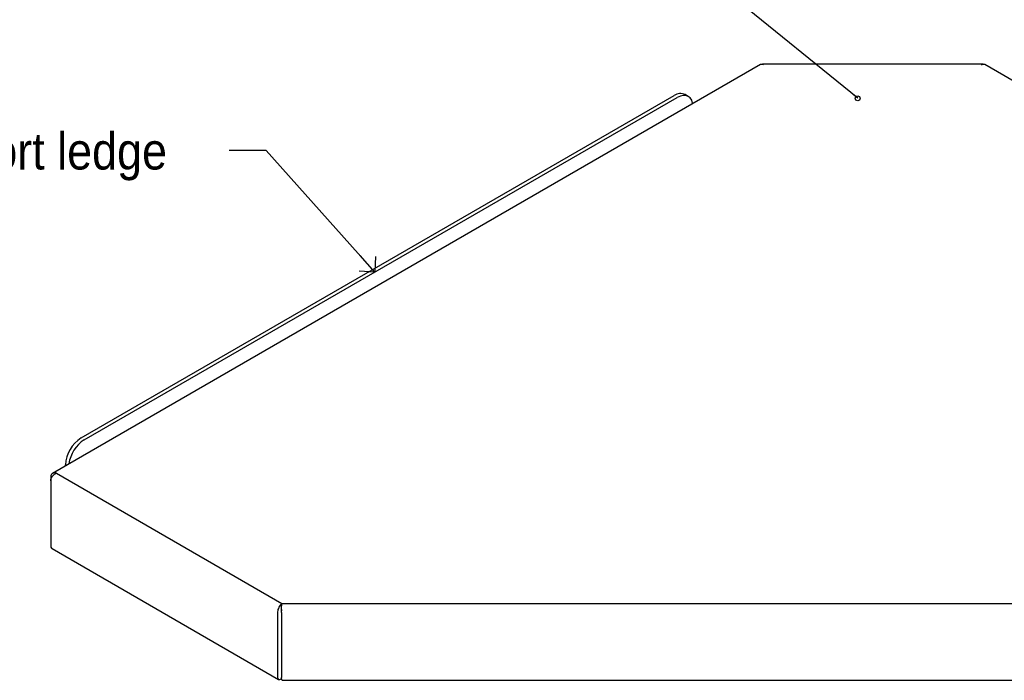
# Model space of a CAD drawing. Header units: inches. Extents: x 0.2 to 84.8, y 0.2 to 94.8.
# Tile 15 of 19: x 58.3 to 71.7, y 62.3 to 71.3. Entities that reach past the tile are written whole.
import ezdxf

# ---------------------------------------------------------------- set-up
doc = ezdxf.new("R2010")
doc.units = ezdxf.units.IN
doc.header["$MEASUREMENT"] = 0
doc.linetypes.add('SLD-Solid', pattern=[0])
doc.layers.add('OBJECT', color=7, linetype='SLD-Solid', lineweight=25)
doc.styles.add('SLDTEXTSTYLE1', font='GOTHIC.TTF', dxfattribs={"width": 0.913})
doc.styles.get("Standard").update_dxf_attribs({"font": 'GOTHIC.TTF'})
doc.dimstyles.new('SLDDIMSTYLE3', dxfattribs={"dimtxt": 0.18, "dimasz": 0.3, "dimexe": 0, "dimexo": 0.0625, "dimgap": 0, "dimtad": 0, "dimtih": 1, "dimtoh": 1, "dimdec": 0, "dimrnd": 1e-09, "dimzin": 0, "dimdsep": 46, "dimlunit": 5, "dimtxsty": 'Standard', "dimblk1": 'OPEN90', "dimblk2": 'OPEN90', "dimsah": 1, "dimcen": 0.09, "dimadec": 0, "dimazin": 0, "dimtfac": 0.3, "dimtdec": 0, "dimtofl": 0, "dimtmove": 0, "dimatfit": 3, "dimldrblk": 'OPEN90', "dimfxl": 1, "dimfrac": 2, "dimtolj": 1, "dimtzin": 0, "dimarcsym": 0})
doc.dimstyles.new('SLDDIMSTYLE4', dxfattribs={"dimtxt": 0.18, "dimasz": 0.066667, "dimexe": 0, "dimexo": 0.0625, "dimgap": 0, "dimtad": 0, "dimtih": 1, "dimtoh": 1, "dimdec": 0, "dimrnd": 1e-09, "dimzin": 0, "dimdsep": 46, "dimlunit": 5, "dimtxsty": 'Standard', "dimblk1": 'ORIGIN', "dimblk2": 'ORIGIN', "dimsah": 1, "dimcen": 0.09, "dimadec": 0, "dimazin": 0, "dimtfac": 0.2, "dimtdec": 0, "dimtofl": 0, "dimtmove": 0, "dimatfit": 3, "dimldrblk": 'ORIGIN', "dimfxl": 1, "dimfrac": 2, "dimtolj": 1, "dimtzin": 0, "dimarcsym": 0})

# ---------------------------------------------------------------- blocks, each defined once
blk = doc.blocks.new('_Origin')
at = {"color": 0, "linetype": 'ByBlock', "lineweight": -2}
blk.add_line((0, 0), (-1, 0), dxfattribs=at)
blk.add_circle((0, 0), 0.5, dxfattribs=at)
blk = doc.blocks.new('_Open90')
at = {"color": 0, "linetype": 'ByBlock', "lineweight": -2}
for p, q in [((-0.5, 0.5), (0, 0)), ((0, 0), (-1, 0)), ((0, 0), (-0.5, -0.5))]:
    blk.add_line(p, q, dxfattribs=at)

msp = doc.modelspace()

# ---------------------------------------------------------------- linework, layer by layer
at = {"color": 7, "linetype": 'SLD-Solid', "lineweight": 25}
for p, q in [((68.4119881, 70.7009862), (58.783836, 65.1427723)), ((71.4357712, 70.7087766), (68.4357712, 70.7087766)), ((68.4569844, 70.6965305), (68.4357712, 70.7087766)), ((68.4357712, 70.7045737), (68.4357712, 70.7087766)), ((71.414558, 70.6965305), (71.4357712, 70.7087766)), ((71.4357712, 70.7045737), (71.4357712, 70.7087766)), ((81.0877065, 65.1427723), (71.4595544, 70.7009862)), ((59.1756771, 65.6259715), (67.2366944, 70.2794977)), ((67.4291086, 70.2698579), (67.3866822, 70.2943501)), ((59.2181035, 65.6014793), (67.2791208, 70.2550055)), ((58.9635451, 65.2465161), (58.9635451, 65.258548)), ((58.761413, 65.0993843), (58.761413, 65.0446269)), ((58.8412658, 65.1454943), (61.904858, 63.3769202)), ((58.761413, 65.0446269), (58.761413, 64.1627628)), ((58.7800563, 64.1215568), (61.8585142, 62.3444009)), ((61.904858, 63.3769202), (77.9666845, 63.3769202)), ((61.8461784, 63.2638298), (61.8461784, 62.3819657)), ((61.8974622, 63.2942369), (61.8974622, 63.2753971)), ((61.8978436, 63.2514756), (61.8978436, 62.3696115)), ((61.8972043, 62.4014896), (61.8978436, 62.4023804)), ((61.9086913, 62.3315674), (77.9628511, 62.3315674))]:
    msp.add_line(p, q, dxfattribs=at)
at = {"color": 7, "linetype": 'SLD-Solid', "lineweight": 25, "flags": 128}
msp.add_lwpolyline([(67.4888253, 70.1680557), (67.4871768, 70.1779412), (67.4751052, 70.2169257), (67.4555021, 70.2479598), (67.4291208, 70.2698509), (67.396975, 70.2817577), (67.3603002, 70.2832227), (67.3205057, 70.2741896), (67.2791208, 70.2550055)], dxfattribs=at)
at = {"color": 7, "linetype": 'SLD-Solid', "lineweight": 25}
for centre, radius, start, end in [((68.4287903, 70.670225), 0.035051, 78.51191783, 118.64402661), ((68.4238802, 70.6412169), 0.064463, 59.10019116, 79.37019235), ((71.4476622, 70.6412169), 0.064463, 100.62980765, 120.89980884), ((71.4427521, 70.670225), 0.035051, 61.35597339, 101.48808217), ((67.3245704, 70.1568333), 0.1508932, 65.69288095, 125.61757748), ((59.4241099, 65.2375898), 0.4610414, 122.60547834, 177.39452151), ((59.4724004, 65.2080713), 0.4684407, 122.87841633, 172.10570009), ((58.8055132, 64.157895), 0.044368, 173.70115249, 234.98666712)]:
    msp.add_arc(centre, radius, start, end, dxfattribs=at)
for points, knots in [([(58.8412658, 65.1454943), (58.8321769, 65.1475047), (58.8134813, 65.1516402), (58.7889659, 65.1471723), (58.7708745, 65.1343233), (58.7620457, 65.1170106), (58.7615878, 65.1042545), (58.761413, 65.0993843)], [0, 0, 0, 0, 0.2142397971, 0.4406819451, 0.6590561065, 0.8698270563, 1, 1, 1, 1]), ([(58.761413, 65.0446269), (58.762241, 65.051941), (58.7636724, 65.0645866), (58.7712932, 65.0856006), (58.7841097, 65.1070737), (58.8027346, 65.124919), (58.822812, 65.1383345), (58.8348787, 65.1430162), (58.8412658, 65.1454943)], [0, 0, 0, 0, 0.1838316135, 0.3178343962, 0.4895085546, 0.710484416, 0.8467547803, 1, 1, 1, 1]), ([(61.904858, 63.3769202), (61.9010412, 63.3738311), (61.8934558, 63.3676919), (61.8787886, 63.35125), (61.8627211, 63.3263724), (61.849328, 63.2932288), (61.8472201, 63.2735537), (61.8461784, 63.2638298)], [0, 0, 0, 0, 0.1309152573, 0.2601791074, 0.51266646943, 0.7591474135, 1, 1, 1, 1]), ([(61.8978436, 63.2514756), (61.8976416, 63.2605736), (61.8972441, 63.2784757), (61.8980593, 63.3096557), (61.8997969, 63.3392471), (61.9021496, 63.3623898), (61.9040912, 63.3728065), (61.904858, 63.3769202)], [0, 0, 0, 0, 0.22014256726, 0.43317467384, 0.64642782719, 0.8603706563, 1, 1, 1, 1]), ([(61.8974941, 63.2941564), (61.8974848, 63.2943524), (61.8973526, 63.2971293), (61.8976958, 63.3003318), (61.8980147, 63.3033083)], [0, 0, 0, 0, 0.0705916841, 1, 1, 1, 1]), ([(61.9086913, 62.3332649), (61.9080485, 62.3328786), (61.9059191, 62.3315992), (61.9023031, 62.3435603), (61.8993301, 62.3609278), (61.8978436, 62.3696115)], [0, 0, 0, 0, 0.1777882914, 0.5888941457, 1, 1, 1, 1])]:
    msp.add_open_spline(points, degree=3, knots=knots, dxfattribs=at)
msp.add_open_spline([(61.8461784, 62.3819657), (61.8460838, 62.373495), (61.8458948, 62.3565536), (61.857458, 62.3425785), (61.8753403, 62.3395484), (61.8899163, 62.3481809), (61.8972043, 62.3524971)], degree=3, dxfattribs=at)

# ---------------------------------------------------------------- texts
at = {"layer": 'OBJECT', "insert": (56.6434757, 69.7756254), "char_height": 0.5, "attachment_point": 1, "style": 'SLDTEXTSTYLE1'}
msp.add_mtext('support ledge', dxfattribs=at)

# ---------------------------------------------------------------- leaders
at = {"layer": 'OBJECT'}
for points, dimstyle in [([(69.7315258, 70.2436491), (67.7172001, 71.8796883), (67.2172001, 71.8796883)], 'SLDDIMSTYLE4'), ([(63.1668865, 67.8810632), (61.6889981, 69.5318217), (61.1889981, 69.5318217)], 'SLDDIMSTYLE3')]:
    msp.add_leader(points, dimstyle=dimstyle, override={"dimscale": 1, "dimgap": 0, "dimtad": 0, "dimclrd": 0}, dxfattribs=at)

doc.saveas('drawing.dxf')
